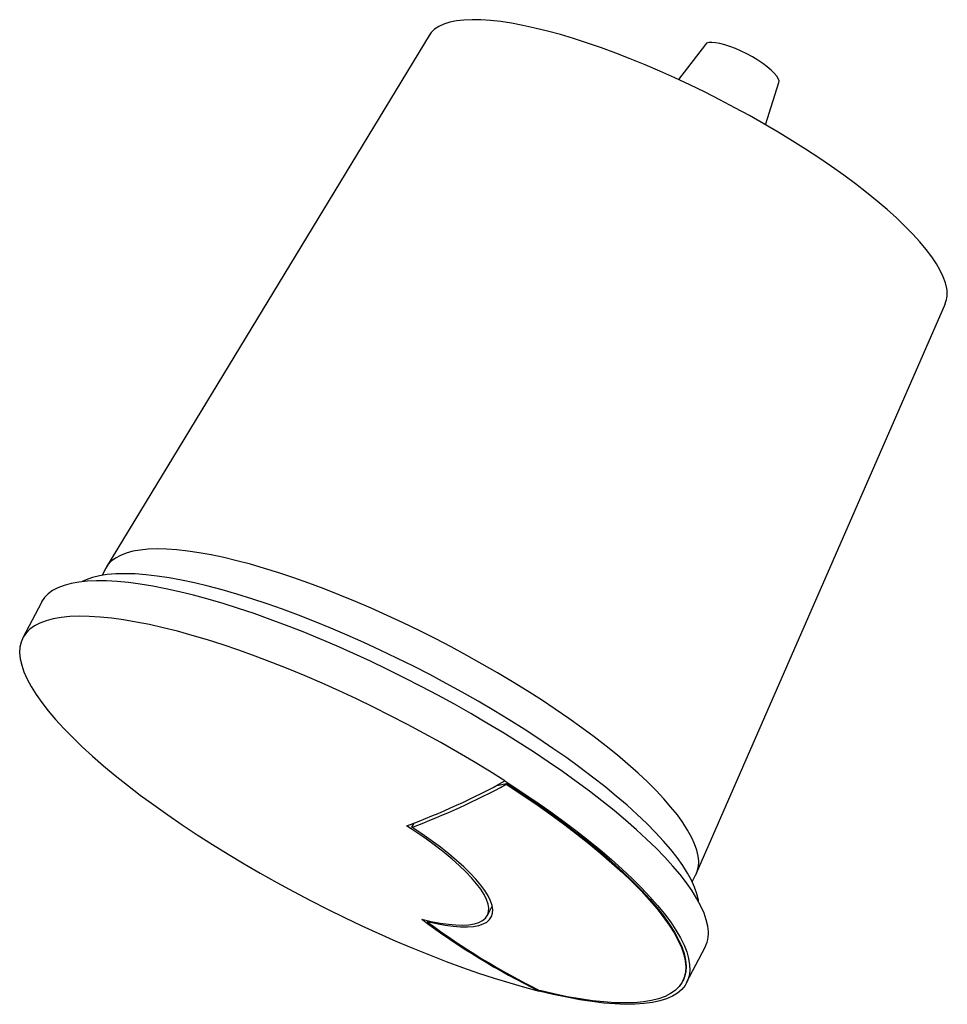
# Model space of a CAD drawing. Header units: millimetres. Extents: x -38 to 74, y -19 to 99.
import ezdxf

# ---------------------------------------------------------------- set-up
doc = ezdxf.new("R2010")
doc.units = ezdxf.units.MM

msp = doc.modelspace()

# ---------------------------------------------------------------- linework, layer by layer
at = {"color": 7, "linetype": 'Continuous', "lineweight": 25}
for p, q in [((11.17, 97.49), (-27.64, 33.56)), ((44.41, 96.4), (41.19, 92.16)), ((51.66, 86.73), (53.27, 91.8)), ((43.35, -3.29), (73.29, 65.25)), ((-27.74, 33.39), (-28.18, 32.54)), ((-35.5, 29.28), (-37.72, 25)), ((19.3, 7.27), (20.48, 7.51)), ((20.43, 7.41), (20.48, 7.51)), ((9.08, 2.23), (9.35, 2.73)), ((42.83, -4.32), (43.27, -3.47)), ((18.19, -8.38), (18.76, -7.26)), ((10.94, -9.12), (11, -9)), ((42.16, -16.46), (44.38, -12.18)), ((41.67, -16.32), (41.72, -16.23)), ((24.41, -17.47), (24.22, -17.29))]:
    msp.add_line(p, q, dxfattribs=at)
at = {"color": 7, "linetype": 'Continuous', "lineweight": 25, "flags": 128}
for points in [[(73.47, 67.05), (73.31, 67.73), (73.04, 68.45), (72.68, 69.21), (72.21, 70.02), (71.65, 70.86), (70.98, 71.73), (70.22, 72.64), (69.37, 73.58), (68.43, 74.54), (67.4, 75.52), (66.28, 76.53), (65.09, 77.54), (63.82, 78.58), (62.47, 79.61), (61.06, 80.66), (59.59, 81.71), (58.06, 82.75), (56.48, 83.79), (54.84, 84.82), (53.17, 85.84), (51.46, 86.84), (49.72, 87.83), (47.95, 88.79), (46.17, 89.73), (44.37, 90.64), (42.56, 91.52), (40.75, 92.36), (38.95, 93.17), (37.16, 93.94), (35.38, 94.66), (33.63, 95.34), (31.91, 95.98), (30.21, 96.56), (28.56, 97.1), (26.96, 97.58), (25.4, 98), (23.9, 98.37), (22.46, 98.69), (21.09, 98.94), (19.79, 99.14), (18.56, 99.28), (17.4, 99.36), (16.34, 99.37), (15.35, 99.33), (14.46, 99.23), (13.66, 99.06), (12.95, 98.84), (12.34, 98.56), (11.83, 98.22), (11.42, 97.83), (11.17, 97.49)], [(53.27, 91.8), (53.28, 92.02), (53.19, 92.29), (53, 92.6), (52.7, 92.95), (52.32, 93.32), (51.85, 93.71), (51.31, 94.11), (50.72, 94.5), (50.07, 94.89), (49.4, 95.25), (48.72, 95.59), (48.04, 95.89), (47.37, 96.14), (46.74, 96.35), (46.16, 96.51), (45.64, 96.6), (45.19, 96.64), (44.83, 96.61), (44.56, 96.53), (44.41, 96.4)], [(43.55, -1.23), (43.38, -0.51), (43.12, 0.25), (42.75, 1.06), (42.28, 1.9), (41.71, 2.79), (41.04, 3.71), (40.27, 4.66), (39.42, 5.64), (38.47, 6.65), (37.43, 7.68), (36.31, 8.73), (35.1, 9.81), (33.82, 10.89), (32.46, 11.99), (31.03, 13.1), (29.53, 14.21), (27.97, 15.32), (26.35, 16.44), (24.68, 17.54), (22.96, 18.65), (21.19, 19.74), (19.39, 20.81), (17.55, 21.87), (15.69, 22.91), (13.8, 23.93), (11.89, 24.92), (9.98, 25.88), (8.05, 26.82), (6.13, 27.71), (4.21, 28.57), (2.3, 29.39), (0.41, 30.17), (-1.47, 30.91), (-3.31, 31.6), (-5.13, 32.24), (-6.9, 32.83), (-8.64, 33.37), (-10.32, 33.86), (-11.96, 34.29), (-13.54, 34.67), (-15.05, 34.99), (-16.51, 35.25), (-17.89, 35.45), (-19.19, 35.6), (-20.42, 35.68), (-21.57, 35.71), (-22.63, 35.68), (-23.61, 35.58), (-24.5, 35.43), (-25.29, 35.22), (-25.98, 34.94), (-26.58, 34.62), (-27.08, 34.23), (-27.49, 33.79), (-27.74, 33.39)], [(43.6, -6.73), (43.57, -6.52), (43.4, -5.78), (43.12, -4.99), (42.75, -4.15), (42.27, -3.28), (41.69, -2.37), (41.01, -1.42), (40.24, -0.44), (39.37, 0.57), (38.4, 1.61), (37.35, 2.67), (36.21, 3.76), (34.98, 4.87), (33.68, 5.99), (32.3, 7.12), (30.84, 8.26), (29.32, 9.41), (27.73, 10.57), (26.07, 11.72), (24.37, 12.87), (22.61, 14.02), (20.8, 15.15), (18.96, 16.28), (17.07, 17.39), (15.16, 18.48), (13.21, 19.54), (11.25, 20.59), (9.27, 21.61), (7.28, 22.59), (5.29, 23.55), (3.3, 24.47), (1.31, 25.35), (-0.66, 26.19), (-2.62, 26.99), (-4.56, 27.74), (-6.47, 28.45), (-8.34, 29.11), (-10.18, 29.72), (-11.97, 30.27), (-13.72, 30.78), (-15.41, 31.22), (-17.05, 31.62), (-18.62, 31.95), (-20.13, 32.23), (-21.57, 32.44), (-22.93, 32.6), (-24.21, 32.7), (-25.42, 32.73), (-26.53, 32.71), (-27.56, 32.62), (-28.5, 32.48), (-29.35, 32.28), (-30.1, 32.01), (-30.59, 31.78)], [(44.69, -9.67), (44.52, -8.91), (44.25, -8.1), (43.87, -7.25), (43.39, -6.36), (42.81, -5.43), (42.13, -4.47), (41.36, -3.47), (40.49, -2.44), (39.53, -1.38), (38.48, -0.3), (37.34, 0.81), (36.12, 1.93), (34.81, 3.07), (33.43, 4.23), (31.97, 5.4), (30.45, 6.57), (28.85, 7.75), (27.2, 8.93), (25.48, 10.12), (23.71, 11.29), (21.89, 12.46), (20.03, 13.63), (18.12, 14.77), (16.19, 15.9), (14.22, 17.02), (12.22, 18.11), (10.21, 19.17), (8.18, 20.21), (6.14, 21.22), (4.1, 22.2), (2.06, 23.14), (0.02, 24.04), (-2, 24.91), (-4.01, 25.73), (-6, 26.51), (-7.96, 27.24), (-9.89, 27.93), (-11.78, 28.56), (-13.63, 29.14), (-15.43, 29.67), (-17.18, 30.15), (-18.88, 30.57), (-20.51, 30.93), (-22.09, 31.24), (-23.59, 31.49), (-25.02, 31.68), (-26.38, 31.81), (-27.66, 31.88), (-28.85, 31.89), (-29.96, 31.84), (-30.99, 31.73), (-31.92, 31.56), (-32.75, 31.33), (-33.5, 31.05), (-34.14, 30.7), (-34.69, 30.3), (-35.13, 29.85), (-35.47, 29.33), (-35.5, 29.28)], [(20.28, 7.8), (18.42, 8.97), (16.51, 10.14), (14.57, 11.28), (12.59, 12.41), (10.59, 13.52), (8.56, 14.6), (6.52, 15.65), (4.47, 16.68), (2.41, 17.67), (0.35, 18.63), (-1.7, 19.55), (-3.75, 20.43), (-5.78, 21.27), (-7.78, 22.07), (-9.77, 22.82), (-11.72, 23.52), (-13.63, 24.17), (-15.5, 24.76), (-17.33, 25.31), (-19.1, 25.8), (-20.82, 26.23), (-22.48, 26.61), (-24.08, 26.92), (-25.61, 27.18), (-27.06, 27.38), (-28.44, 27.52), (-29.74, 27.6), (-30.95, 27.62), (-32.08, 27.57), (-33.12, 27.47), (-34.06, 27.3), (-34.91, 27.08), (-35.67, 26.79), (-36.33, 26.45), (-36.88, 26.05), (-37.33, 25.59), (-37.68, 25.08), (-37.93, 24.51), (-38.07, 23.89), (-38.11, 23.22), (-38.04, 22.49), (-37.86, 21.73), (-37.59, 20.91), (-37.2, 20.05), (-36.72, 19.16), (-36.13, 18.22), (-35.44, 17.24), (-34.66, 16.24), (-33.78, 15.2), (-32.8, 14.13), (-31.73, 13.04), (-30.58, 11.92), (-29.34, 10.78), (-28.02, 9.63), (-26.61, 8.46), (-25.14, 7.28), (-23.59, 6.1), (-21.97, 4.91), (-20.29, 3.72), (-18.55, 2.53), (-16.76, 1.34), (-14.92, 0.16), (-13.03, -1.01), (-11.11, -2.16), (-9.15, -3.3), (-7.16, -4.42), (-5.14, -5.51), (-3.11, -6.58), (-1.06, -7.62), (1, -8.63), (3.06, -9.61), (5.11, -10.55), (7.16, -11.45), (9.2, -12.31), (11.22, -13.13), (13.22, -13.9), (15.18, -14.62), (17.12, -15.3), (19.01, -15.92), (20.86, -16.49), (22.66, -17.01), (24.41, -17.47)], [(20.28, 7.8), (22.1, 6.62), (23.87, 5.43), (25.58, 4.24), (27.22, 3.05), (28.81, 1.86), (30.32, 0.67), (31.76, -0.5), (33.12, -1.66), (34.41, -2.8), (35.61, -3.93), (36.72, -5.04), (37.74, -6.12), (38.67, -7.17), (39.5, -8.19), (40.24, -9.19), (40.87, -10.14), (41.41, -11.06), (41.84, -11.94), (42.17, -12.77), (42.4, -13.57), (42.52, -14.31), (42.54, -15.01), (42.45, -15.66), (42.26, -16.25), (41.96, -16.79), (41.56, -17.28), (41.05, -17.71), (40.45, -18.08), (39.74, -18.39), (38.94, -18.65), (38.04, -18.84), (37.05, -18.98), (35.96, -19.05), (34.79, -19.07), (33.53, -19.02), (32.2, -18.91), (30.78, -18.74), (29.29, -18.51), (27.73, -18.22), (26.1, -17.88), (24.41, -17.47)], [(20.43, 7.41), (22.24, 6.22), (24, 5.03), (25.7, 3.83), (27.34, 2.64), (28.9, 1.45), (30.4, 0.27), (31.82, -0.91), (33.16, -2.07), (34.42, -3.21), (35.59, -4.33), (36.67, -5.43), (37.66, -6.5), (38.55, -7.55), (39.35, -8.56), (40.05, -9.54), (40.64, -10.48), (41.13, -11.39), (41.52, -12.25), (41.8, -13.07), (41.98, -13.84), (42.05, -14.56), (42.01, -15.23), (41.86, -15.85), (41.61, -16.42), (41.25, -16.93), (40.79, -17.39), (40.23, -17.78), (39.56, -18.12), (38.79, -18.4), (37.92, -18.62), (36.96, -18.78), (35.9, -18.87), (34.76, -18.9), (33.52, -18.88), (32.21, -18.78), (30.81, -18.63), (29.33, -18.42), (27.78, -18.15), (26.17, -17.81), (24.49, -17.42)], [(20.48, 7.51), (22.29, 6.32), (24.05, 5.12), (25.75, 3.93), (27.39, 2.73), (28.95, 1.54), (30.45, 0.36), (31.87, -0.81), (33.21, -1.97), (34.47, -3.11), (35.64, -4.24), (36.72, -5.33), (37.71, -6.41), (38.6, -7.45), (39.4, -8.47), (40.1, -9.45), (40.69, -10.39), (41.18, -11.29), (41.57, -12.15), (41.85, -12.97), (42.03, -13.74), (42.1, -14.47), (42.06, -15.14), (41.91, -15.76), (41.72, -16.23)], [(10.3, -8.83), (11.43, -9.09), (12.49, -9.3), (13.48, -9.44), (14.39, -9.52), (15.22, -9.54), (15.96, -9.49), (16.61, -9.39), (17.16, -9.22), (17.61, -8.99), (17.95, -8.7), (18.19, -8.36), (18.33, -7.96), (18.35, -7.51), (18.27, -7), (18.08, -6.45), (17.79, -5.86), (17.39, -5.23), (16.88, -4.56), (16.28, -3.85), (15.59, -3.12), (14.8, -2.37), (13.93, -1.59), (12.97, -0.8), (11.94, 0), (10.84, 0.8), (9.68, 1.6), (8.46, 2.4)], [(10.94, -9.12), (12.05, -9.36), (13.09, -9.55), (14.07, -9.68), (14.96, -9.74), (15.77, -9.75), (16.5, -9.69), (17.13, -9.58), (17.66, -9.4), (18.1, -9.17), (18.44, -8.87), (18.67, -8.52), (18.8, -8.12), (18.82, -7.67), (18.74, -7.16), (18.55, -6.61), (18.26, -6.02), (17.87, -5.39), (17.38, -4.72), (16.79, -4.02), (16.1, -3.29), (15.33, -2.54), (14.47, -1.77), (13.53, -0.98), (12.52, -0.18), (11.43, 0.62), (10.29, 1.43), (9.08, 2.23)]]:
    msp.add_lwpolyline(points, dxfattribs=at)
at = {"color": 7, "linetype": 'Continuous', "lineweight": 25}
for centre, radius, start, end in [((70.43, 66.43), 3.09, 337.525, 11.5008), ((-22.8, 86.53), 89.75, 290.3892, 298.693), ((-22.42, 86.25), 89.74, 290.5517, 298.5242), ((40.11, -1.94), 3.51, 334.1156, 11.5342), ((64.2, 63.35), 90.09, 233.2475, 243.787), ((64.58, 63.25), 90.09, 233.4539, 243.5728), ((40.81, -10.46), 3.97, 334.2237, 11.4261)]:
    msp.add_arc(centre, radius, start, end, dxfattribs=at)

doc.saveas('drawing.dxf')
